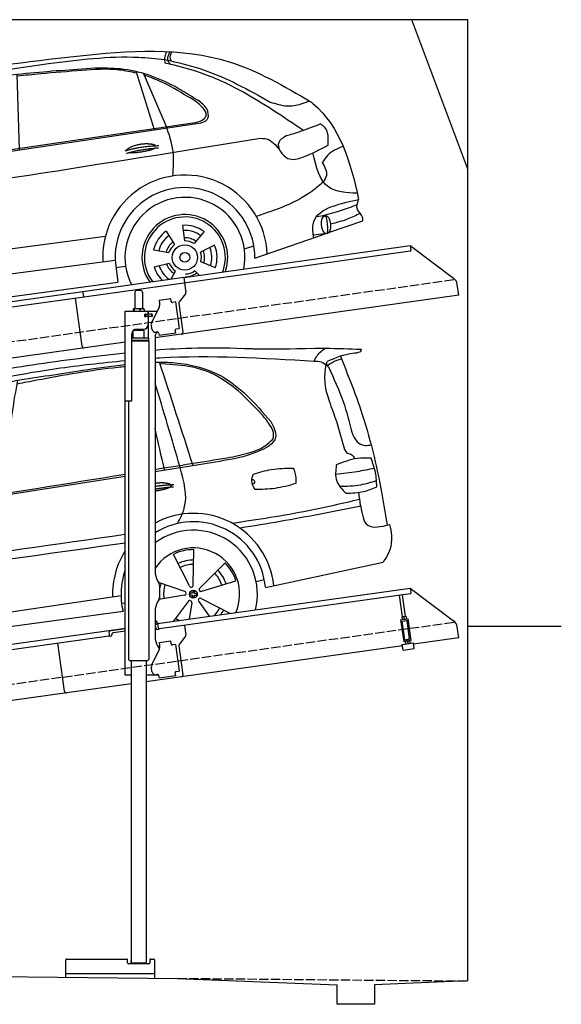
# Model space of a CAD drawing. Extents: x 524 to 6324, y 215 to 5490.
# Tile 3 of 3: x 3424 to 6324, y 215 to 5490. Entities that reach past the tile are written whole.
import ezdxf

# ---------------------------------------------------------------- set-up
doc = ezdxf.new("R2010")
doc.units = 0
doc.header["$LTSCALE"] = 10
doc.header["$MEASUREMENT"] = 0
doc.linetypes.add('GEN3', pattern=[6.25, 5, -1.25])
doc.layers.get('0').update_dxf_attribs({"linetype": 'CONTINUOUS'})
for name, color, linetype in [('3', 6, 'GEN3'), ('CAR', 1, 'CONTINUOUS'), ('SICHTBARE_KANTEN_DIN_', 7, 'CONTINUOUS')]:
    doc.layers.add(name, color=color, linetype=linetype)
doc.layers.add('AM_0', color=7, linetype='CONTINUOUS', lineweight=30)

# ---------------------------------------------------------------- blocks, each defined once
blk = doc.blocks.new('Car_K')
at = {"layer": 'CAR'}
for p, q in [((6251.6, 3328.5), (6222.3, 3334.3)), ((5442.5, 2870), (5429.2, 3275.3)), ((6164.8, 2977.2), (6066.2, 3291.5)), ((6227.4, 2999.5), (6106, 3280.8)), ((5285.1, 2846.6), (5334.8, 3263.8)), ((5361.4, 2878), (5383.3, 3270)), ((4395.3, 2725.6), (6371, 3016)), ((4457.7, 2723.8), (6379.4, 3009)), ((6400, 2878.8), (6721.1, 2932)), ((4379.1, 2866.5), (4396.7, 2713.3)), ((7078, 2518.3), (7033.7, 2512.4)), ((7097.5, 2427), (7280.2, 2490.6)), ((6228, 2434.9), (6272.4, 2363.7)), ((6314.8, 2466), (6325.8, 2382.9)), ((6430.7, 2432.2), (6376.7, 2368)), ((3981.4, 2150.9), (5902.5, 2408.8)), ((6702.2, 2289.4), (7078.6, 2420.4)), ((7088.7, 2421.6), (7015.7, 2413.2)), ((6160, 2335.1), (6242.5, 2319.9)), ((6487.1, 2359.3), (6411.4, 2323.1)), ((6646.2, 2340.6), (6697.1, 2356)), ((5954.6, 2278.4), (3966.6, 2017.9)), ((6490.7, 2238.6), (6413, 2270.1)), ((5958.2, 2240.3), (6010.5, 2246.7)), ((5959, 2235.1), (5969.5, 2160.9)), ((6162.8, 2243), (6244.2, 2263.2)), ((6253.6, 2178.8), (6276.6, 2221.2)), ((6404.1, 2198.9), (6381, 2223.2)), ((3987.9, 1892.3), (5969.5, 2160.9)), ((3549.7, 2076.4), (3568.1, 1994.6)), ((3641.8, 2077.1), (3624.8, 1995)), ((3452.6, 2004.6), (3525.4, 1963)), ((3740.1, 2007), (3667.9, 1964.2)), ((3913.1, 1968.5), (3976.3, 1975.6)), ((3978.5, 1961.3), (3987.9, 1892.3)), ((3424.8, 1916.8), (3508.3, 1908.9)), ((3769.3, 1919.6), (3685.9, 1910.4)), ((3463.1, 1802.2), (3525.1, 1858.6)), ((3714.2, 1820.9), (3669.9, 1859.8)), ((3559.9, 1799.2), (3571.3, 1825.7)), ((3631.9, 1809.3), (3624.3, 1826.1))]:
    blk.add_line(p, q, dxfattribs=at)
for centre, radius in [((6327.5, 2294.1), 67.9), ((6327.5, 2294.1), 26.2), ((3597.1, 1910.6), 67.9), ((3597.1, 1910.6), 26.2)]:
    blk.add_circle(centre, radius, dxfattribs=at)
for centre, radius, start, end in [((6328.2, 2294.5), 440.8, 2.3474, 183.225), ((6328.2, 2294.5), 373.9, 359.2176, 189.1412), ((6328.2, 2294.5), 321.3, 348.8956, 206.9157), ((6327.5, 2294.1), 229.5, 340.8187, 214.9011), ((6327.5, 2294.1), 216.8, 339.0715, 216.627), ((6327.5, 2294.1), 172.4, 125.2193, 166.2205), ((6327.5, 2294.1), 172.4, 53.2193, 94.2205), ((6327.5, 2294.1), 144.5, 53.86, 93.5798), ((6327.5, 2294.1), 144.5, 125.86, 165.5798), ((6328.2, 2294.5), 104.9, 127.8414, 164.3757), ((6328.2, 2294.5), 104.9, 55.5455, 92.5344), ((6327.5, 2294.1), 88.8, 56.352, 91.0878), ((3597.1, 1910.6), 453.2, 14.86, 179.5503), ((6327.5, 2294.1), 88.8, 128.352, 163.0878), ((6327.5, 2294.1), 88.8, 344.352, 19.0878), ((6328.2, 2294.5), 104.9, 342.9932, 20.0652), ((6327.5, 2294.1), 144.5, 341.86, 21.5798), ((6327.5, 2294.1), 172.4, 341.2193, 22.2205), ((3597.1, 1910.6), 384.7, 7.5734, 179.4702), ((3597.1, 1910.6), 321.3, 348.8956, 179.3656), ((6327.5, 2294.1), 172.4, 197.2193, 225.0433), ((6327.5, 2294.1), 144.5, 197.86, 233.9391), ((6328.2, 2294.5), 104.9, 199.4717, 235.8081), ((6327.5, 2294.1), 88.8, 200.352, 235.0878), ((6327.5, 2294.1), 88.8, 272.352, 307.0878), ((6328.2, 2294.5), 104.9, 270.9476, 307.6161), ((3597.1, 1910.6), 229.5, 340.7371, 179.1121), ((3597.1, 1910.6), 216.8, 338.9836, 179.0598), ((3597.1, 1910.6), 172.4, 105.9643, 146.9655), ((3597.1, 1910.6), 172.4, 33.9643, 74.9655), ((3597.1, 1910.6), 144.5, 106.605, 146.3248), ((3597.1, 1910.6), 110.3, 107.8341, 145.0957), ((3597.1, 1910.6), 110.3, 35.8341, 73.0957), ((3597.1, 1910.6), 144.5, 34.605, 74.3248), ((3597.1, 1910.6), 88.8, 109.097, 143.8328), ((3597.1, 1910.6), 88.8, 37.097, 71.8328), ((3597.1, 1910.6), 172.4, 177.9643, 218.9655), ((3597.1, 1910.6), 144.5, 178.605, 218.3248), ((3597.1, 1910.6), 110.3, 179.8341, 217.0957), ((3597.1, 1910.6), 88.8, 181.097, 215.8328), ((3597.1, 1910.6), 88.8, 325.097, 359.8328), ((3597.1, 1910.6), 110.3, 323.8341, 1.0957), ((3597.1, 1910.6), 144.5, 322.605, 2.3248), ((3597.1, 1910.6), 172.4, 330.4173, 2.9655), ((3597.1, 1910.6), 216.8, 189.363, 217.0164), ((3597.1, 1910.6), 229.5, 201.2851, 215.2629), ((3597.1, 1910.6), 110.3, 251.8341, 260.346), ((3597.1, 1910.6), 88.8, 253.097, 287.8328), ((3597.1, 1910.6), 321.3, 203.8286, 207.1044)]:
    blk.add_arc(centre, radius, start, end, dxfattribs=at)
blk.add_ellipse((7083.4, 2469.9), major_axis=(3.9, -48.6), ratio=0.501954, dxfattribs=at)
blk.add_ellipse((7084.2, 2470), major_axis=(-3.9, 48.6), ratio=0.168571, start_param=3.202195, end_param=6.343787, dxfattribs=at)
for points in [[(4960.4, 3268.4), (5748.6, 3373.1), (6565.3, 3342.1), (7001.7, 3128.2)], [(6230.2, 3397), (6220.1, 3369.6), (6220, 3341.4), (6222.3, 3334.3)], [(6251.6, 3328.5), (6239.3, 3342.7), (6246.3, 3396.3)], [(6253.7, 3347.2), (6250, 3358.3), (6257.6, 3395.6)], [(4341, 2940.3), (4761.1, 3195.4), (5012, 3247.5), (5597.3, 3332.3)], [(5597.3, 3332.3), (6078.6, 3366.7), (6218.7, 3355.4)], [(6218.7, 3355.4), (6427.9, 3299.1), (6784.9, 3126.8)], [(6962, 2973.9), (6633.8, 3182.4), (6405.1, 3285), (6251.6, 3328.5)], [(4486.6, 2990.7), (4671.5, 3111.4), (4835.8, 3164.4), (5073.4, 3220), (5478.3, 3280.6), (5845.3, 3309)], [(5845.3, 3309), (5982.2, 3305.7), (6269.6, 3212.6), (6397.2, 3136)], [(6345.3, 3154.6), (6191.3, 3239.2), (6110.4, 3270.6)], [(4613.5, 3170.2), (4659.2, 3193.1), (4960.4, 3268.4)], [(3903, 2696.1), (4146.8, 2885.1), (4613.5, 3170.2)], [(4649.4, 3148.3), (4628.6, 3152.5), (4613.5, 3170.2)], [(4687.2, 3166.4), (4645.3, 3170.5), (4633.1, 3180.6)], [(4854.3, 3160.3), (4734.7, 3127.8), (4595.7, 3058.9), (4471, 2959.6), (4379.8, 2860.3)], [(6371, 3016), (6420.7, 3029.8), (6441.3, 3053.6), (6422.8, 3097.2), (6345.3, 3154.6)], [(6379.4, 3009), (6451.1, 3039.9), (6444.6, 3089.6), (6397.2, 3136)], [(6784.9, 3126.8), (6873.8, 3106.1), (6950.3, 3116.8), (6993.7, 3132.9)], [(7053.5, 3009.3), (6936.2, 2964.9), (6870, 2944.7)], [(7094.4, 2896), (7077.3, 2990.2), (7053.5, 3009.3)], [(6263.4, 2730.5), (6264.4, 2862.7), (6227.4, 2999.5)], [(3925.1, 2689.5), (4103.6, 2783.3), (4341, 2940.3)], [(6721.1, 2932), (6765.7, 2928.9), (6833.7, 2872.3)], [(6870, 2944.7), (6830, 2910), (6879.5, 2825), (6957.9, 2831.2), (7094.4, 2896)], [(3091.3, 2219.7), (3330.1, 2358.5), (3957.2, 2507.7), (6400, 2878.8)], [(4396.7, 2713.3), (4339.5, 2705.2), (4320.6, 2752), (4338.5, 2831.7), (4379.1, 2866.5)], [(5392.7, 2204.8), (5351.1, 2680.1), (5361.4, 2878)], [(7250.4, 2638), (7097.9, 2669.8), (7013, 2854.2)], [(7175.1, 2889.2), (7091.1, 2840.4), (7063.5, 2801.9)], [(7063.5, 2801.9), (7085.8, 2732.2), (7069, 2698.4)], [(4306.1, 2792.5), (4245.7, 2716.3), (4157.7, 2518), (4154, 2042.4)], [(3893.1, 2699.9), (3907.7, 2694.5), (3925.3, 2689.7)], [(7069, 2698.4), (7007.1, 2647.9), (6710.3, 2514.2)], [(3925.1, 2689.5), (3854, 2631.3), (3642.8, 2561.4), (3311.2, 2469.9), (2990.2, 2316.7)], [(7017.6, 2399.2), (7014, 2471.3), (7257.5, 2604.7)], [(7280.2, 2490.6), (7279, 2509.8), (7251.6, 2551.6), (7257.5, 2604.7)], [(7249.7, 2576.3), (7163.8, 2545.1), (7058.5, 2515.7)], [(7266.4, 2530.5), (7196.9, 2498.6), (7107.7, 2472.8)], [(3059.7, 2295), (3110.1, 2287.6), (3057.8, 2185.2), (2999, 2159), (2853.2, 2151.3)], [(2853.2, 2151.3), (2868.7, 2223.2), (2919.1, 2273.7)], [(2919.1, 2273.7), (2990.6, 2284.7), (3059.7, 2295)], [(2860.2, 2201.5), (2904.9, 2177.1), (2995.7, 2180.6), (3091.3, 2219.7)], [(2744.5, 2154.1), (2738.6, 2052.2), (2755.6, 1929)], [(2803.8, 2152.6), (2788.3, 2043.9), (2781, 1951.5), (2755.6, 1929)], [(3145.3, 1945.7), (2891.3, 1928.7), (2761, 1922.3)]]:
    blk.add_spline(points, degree=3, dxfattribs=at)
for points, degree, knots in [([(6069.6, 3280.7), (6038.8, 3288), (5942.4, 3308.2), (5768.6, 3294.5), (5586.9, 3281.8), (5471.6, 3269.2), (5429.6, 3264.6)], 3, [41.799079, 41.799079, 41.799079, 41.799079, 136.523198, 337.310325, 558.263041, 685.022454, 685.022454, 685.022454, 685.022454]), ([(5333.6, 3253.4), (5308.7, 3250.3), (5223.6, 3239.4), (5062.6, 3213.6), (4929, 3179.4), (4854.3, 3160.3)], 3, [96.627312, 96.627312, 96.627312, 96.627312, 171.985535, 353.964722, 585.294651, 585.294651, 585.294651, 585.294651]), ([(7001.7, 3128.2), (7005.6, 3125), (7157.9, 3000.5), (7215.5, 2805.5), (7257.5, 2604.7)], 3, [0, 0, 0, 0, 15.036615, 589.271901, 589.271901, 589.271901, 589.271901]), ([(4334.6, 2709.5), (4303.1, 2709), (4246, 2721.6), (4373.6, 2878.3), (4444.9, 2949.2), (4486.6, 2990.7)], 3, [93.12531, 93.12531, 93.12531, 93.12531, 180.032421, 319.648401, 516.477642, 516.477642, 516.477642, 516.477642]), ([(6014.1, 2867), (6017.5, 2875.2), (6041.7, 2892.6), (6095.5, 2909.5), (6142.4, 2906.4), (6167.5, 2897.5), (6172.8, 2892.9), (6173, 2892.7)], 5, [0.0314681, 0.0314681, 0.0314681, 0.0314681, 0.0314681, 0.0314681, 0.300106, 0.500106, 0.5095952, 0.5095952, 0.5095952, 0.5095952, 0.5095952, 0.5095952]), ([(6169.7, 2880.1), (6166.3, 2877.9), (6149.5, 2869.6), (6116.3, 2861), (6070, 2853.2), (6038.6, 2852.3), (6025.3, 2854.9)], 5, [0.6133618, 0.6133618, 0.6133618, 0.6133618, 0.6133618, 0.6133618, 0.700106, 0.9252293, 0.9252293, 0.9252293, 0.9252293, 0.9252293, 0.9252293]), ([(5096.6, 2721.7), (5100.1, 2730), (5124.3, 2747.3), (5178.1, 2764.2), (5225, 2761.1), (5250, 2752.2), (5255.3, 2747.7), (5255.6, 2747.5)], 5, [0.0314681, 0.0314681, 0.0314681, 0.0314681, 0.0314681, 0.0314681, 0.300106, 0.500106, 0.5095952, 0.5095952, 0.5095952, 0.5095952, 0.5095952, 0.5095952]), ([(3518, 2553.7), (3639.3, 2581.7), (3745, 2618.4), (3845.3, 2659.5), (3893, 2699.8)], 3, [0, 0, 0, 0, 247.321337, 334.292188, 334.292188, 334.292188, 334.292188]), ([(5252.3, 2734.9), (5248.8, 2732.7), (5232.1, 2724.4), (5198.9, 2715.8), (5152.6, 2708), (5121.2, 2707.1), (5107.9, 2709.7)], 5, [0.6133618, 0.6133618, 0.6133618, 0.6133618, 0.6133618, 0.6133618, 0.700106, 0.9252293, 0.9252293, 0.9252293, 0.9252293, 0.9252293, 0.9252293]), ([(3043.2, 1790.9), (3031.6, 1790.6), (2945.8, 1788.9), (2860.9, 1793.2), (2762.4, 1796.9)], 3, [250.354392, 250.354392, 250.354392, 250.354392, 285.458466, 509.835857, 509.835857, 509.835857, 509.835857])]:
    blk.add_open_spline(points, degree=degree, knots=knots, dxfattribs=at)
for points, degree in [([(6008.1, 2865), (6081.4, 2889.7), (6187.9, 2893.3)], 2), ([(6014.6, 2851.8), (6086.7, 2874), (6187, 2881.6)], 2), ([(5090.7, 2719.8), (5164, 2744.5), (5270.4, 2748.1)], 2), ([(4457.7, 2723.8), (4436.9, 2720.6), (4416.2, 2717.4), (4396.5, 2714.9)], 3), ([(5097.2, 2706.5), (5169.3, 2728.8), (5269.6, 2736.4)], 2), ([(2744.5, 2154.1), (2850, 2378.9), (3184, 2466.3), (3518, 2553.7)], 3), ([(2803.8, 2152.6), (2787.9, 2162.9), (2767.7, 2161.4), (2744.5, 2154.1)], 3), ([(2761, 1922.3), (2759.2, 1924.6), (2757.3, 1926.8), (2755.6, 1929)], 3), ([(2757.6, 1914.2), (2758.7, 1916.9), (2759.9, 1919.6), (2761, 1922.3)], 3), ([(2762.4, 1796.9), (2760.8, 1801), (2759.2, 1805.1), (2757.7, 1809.2)], 3)]:
    blk.add_open_spline(points, degree=degree, dxfattribs=at)
blk = doc.blocks.new('EG_car')
at = {"layer": 'CAR'}
for p, q in [((46796.2, 4804), (47153.8, 4860.2)), ((45061.6, 4531.7), (46636.2, 4778.9)), ((44993, 4686.8), (45006.4, 4540.9)), ((47000.7, 4194.8), (47004.6, 4385)), ((46981.1, 4190.3), (46894.3, 4359.6)), ((47036.7, 4179.5), (47170.9, 4314.4)), ((47387.5, 4183.1), (48017.8, 4318.6)), ((47337, 4215.1), (47381.3, 4225.8)), ((46955.4, 4160.7), (46814.7, 4209.7)), ((47047.1, 4162.2), (47229.2, 4217.3)), ((44640.5, 3847.7), (46613.9, 4138.9)), ((46953.7, 4140.7), (46817.2, 4118.7)), ((47043.7, 4123.2), (47200.5, 4043.8)), ((46616.8, 4098.5), (46636.2, 4100.9)), ((46973.8, 4107.1), (46893, 4000.6)), ((46992.3, 4099.3), (46978.8, 4012.7)), ((47030.5, 4108.1), (47086.3, 4027.8)), ((44649.3, 3788.6), (46624.9, 4054.7)), ((44241.4, 3803), (44145, 3967)), ((44280.1, 3808.8), (44323.7, 3994)), ((44298, 3799.6), (44424.2, 3942)), ((44227.1, 3788.8), (44064.4, 3887.4)), ((44604.2, 3824.2), (44644.4, 3828.4)), ((44220.7, 3750.2), (44034.9, 3709.2)), ((44315.5, 3764.6), (44505.1, 3780.4)), ((43671.5, 3699), (43408.1, 3685.3)), ((44229.7, 3732.2), (44085.7, 3607.9)), ((44264.5, 3714.2), (44256.3, 3630)), ((44284.4, 3717.2), (44317.4, 3638.6)), ((44312.3, 3744.7), (44486.7, 3668.7)), ((43408.1, 3685.3), (43383.2, 3684.1))]:
    blk.add_line(p, q, dxfattribs=at)
for centre in [(47001.5, 4146.6), (44267.4, 3762.3)]:
    blk.add_circle(centre, 21.1, dxfattribs=at)
for centre, radius, start, end in [((47001.5, 4146.6), 432.9, 6.1147, 118.3098), ((47001.5, 4146.6), 387.7, 5.4095, 121.9761), ((47001.5, 4146.6), 342.5, 345.788, 126.8384), ((47001.5, 4146.6), 432.9, 147.5436, 181.8527), ((47001.5, 4146.6), 247.7, 336.4925, 145.9791), ((47001.5, 4146.6), 238.4, 89.2481, 116.7191), ((47001.5, 4146.6), 183.1, 89.3778, 116.5894), ((47001.5, 4146.6), 387.7, 160.4314, 193.723), ((47001.5, 4146.6), 159.7, 89.4618, 116.5094), ((47001.5, 4146.6), 183.1, 17.3778, 44.5894), ((47001.5, 4146.6), 238.4, 17.2481, 44.7191), ((47001.5, 4146.6), 159.7, 17.4604, 44.5093), ((44267.4, 3762.3), 420.7, 12.4782, 142.9782), ((47001.5, 4146.6), 183.1, 161.3778, 174.5764), ((47001.5, 4146.6), 159.7, 161.4601, 188.507), ((46990.7, 4193.6), 10.1, 199.3839, 6.5833), ((47042.9, 4171.4), 10.1, 127.3839, 294.5833), ((44267.4, 3762.3), 382.8, 3.9409, 151.3421), ((47001.5, 4146.6), 183.1, 185.4236, 188.5894), ((46953.4, 4150.8), 10.1, 271.3839, 78.5833), ((47037.9, 4114.9), 10.1, 55.3839, 222.5833), ((44267.4, 3762.3), 342.5, 345.7894, 165.0899), ((46982.6, 4102.2), 10.1, 343.3839, 150.5833), ((47001.5, 4146.6), 159.7, 313.864, 332.5068), ((47001.5, 4146.6), 183.1, 323.016, 332.5894), ((44267.4, 3762.3), 247.7, 336.4923, 219.5077), ((47001.5, 4146.6), 159.7, 233.4577, 242.136), ((44267.4, 3762.3), 238.4, 120.8791, 148.3501), ((44267.4, 3762.3), 238.4, 48.8791, 76.3501), ((47001.5, 4146.6), 247.7, 214.0209, 219.944), ((44267.4, 3762.3), 183.1, 121.0088, 148.2204), ((44267.4, 3762.3), 159.7, 49.089, 76.1378), ((44267.4, 3762.3), 183.1, 49.0088, 76.2204), ((44267.4, 3762.3), 159.7, 121.0915, 148.1403), ((44233.5, 3796.7), 10.1, 231.0149, 38.2143), ((44289.6, 3805.2), 10.1, 159.0149, 326.2143), ((44224.2, 3740.7), 10.1, 303.0149, 110.2143), ((44315, 3754.5), 10.1, 87.0149, 254.2143), ((44267.4, 3762.3), 159.7, 337.0888, 4.1364), ((44267.4, 3762.3), 183.1, 337.0088, 4.2204), ((44267.4, 3762.3), 238.4, 336.8791, 4.3501), ((44267.4, 3762.3), 342.5, 191.219, 210.2106), ((44267.4, 3762.3), 238.4, 192.8791, 220.3501), ((44267.4, 3762.3), 183.1, 193.0088, 220.2204), ((44267.4, 3762.3), 159.7, 193.0928, 220.1404), ((44274.6, 3714.6), 10.1, 15.0149, 182.2143), ((44267.4, 3762.3), 247.7, 228.0703, 228.1969)]:
    blk.add_arc(centre, radius, start, end, dxfattribs=at)
for centre, major_axis, ratio, start_param, end_param in [((47001.5, 4146.6), (2, 21), 0.26044, 4.945458, 7.62088), ((47001.5, 4146.4), (-21, 2), 0.248275, 4.968287, 7.599306), ((47001.5, 4146.6), (2, 21), 0.26044, 8.106084, 10.743517), ((47001.5, 4146.4), (-21, 2), 0.248275, 8.109253, 10.739069), ((44267.4, 3762.3), (-20.9, -3), 0.26044, 4.945458, 7.62088), ((44267.6, 3762.4), (3, -20.9), 0.248275, 8.109253, 10.739069), ((44267.6, 3762.4), (3, -20.9), 0.248275, 4.968287, 7.599306), ((44267.4, 3762.3), (-20.9, -3), 0.26044, 8.106084, 10.743517)]:
    blk.add_ellipse(centre, major_axis=major_axis, ratio=ratio, start_param=start_param, end_param=end_param, dxfattribs=at)
for points, degree, knots in [([(45679.6, 5297.1), (45832.8, 5324.7), (46150.2, 5381.9), (46470.4, 5420.4), (46636.2, 5440.1)], 3, [0, 0, 0, 0, 466.632282, 967.371588, 967.371588, 967.371588, 967.371588]), ([(46796.2, 5454.5), (46934.8, 5465.2), (47114.3, 5472.5), (47383.1, 5458.6), (47710.6, 5464.6)], 3, [143.098779, 143.098779, 143.098779, 143.098779, 538.666722, 596.829105, 596.829105, 596.829105, 596.829105]), ([(44615.4, 4513.3), (44692.2, 4599.4), (44871, 4800.1), (45226.4, 5109.2), (45736.2, 5259.5), (46216.5, 5354.4), (46512.7, 5385.9), (46636.2, 5398.7)], 3, [0, 0, 0, 0, 346.68192, 807.884848, 1388.232006, 1908.996141, 2281.102326, 2281.102326, 2281.102326, 2281.102326]), ([(46796.2, 5411.3), (46804.8, 5411.8), (47088, 5428.8), (47372, 5411.8), (47647.4, 5395.3)], 3, [132.453552, 132.453552, 132.453552, 132.453552, 158.309481, 983.905115, 983.905115, 983.905115, 983.905115]), ([(46796.2, 5389.5), (46831.5, 5390.3), (46950.1, 5387.6), (47193.7, 5327.1), (47332.5, 5167.5), (47415.3, 5072.3)], 3, [752.794261, 752.794261, 752.794261, 752.794261, 858.633344, 1107.710606, 1476.062589, 1476.062589, 1476.062589, 1476.062589]), ([(46050.2, 5290.8), (46170.3, 5309.5), (46365.3, 5340), (46560.7, 5368.7), (46636.2, 5377.3)], 3, [0, 0, 0, 0, 364.415294, 592.333037, 592.333037, 592.333037, 592.333037]), ([(46636.2, 5364.9), (46623.5, 5363.7), (46464.7, 5348), (46272.1, 5313.1), (46092.7, 5278.9), (46057.6, 5272.1)], 3, [196.455824, 196.455824, 196.455824, 196.455824, 234.842737, 675.336927, 782.526221, 782.526221, 782.526221, 782.526221]), ([(46796.2, 4741), (46799.6, 4741.6), (46821.4, 4744.9), (46861.2, 4745.7), (46895.3, 4733.3), (46895.2, 4720.7), (46842.5, 4706), (46807.4, 4699.7), (46796.2, 4698)], 5, [0.263396, 0.263396, 0.263396, 0.263396, 0.263396, 0.263396, 0.300106, 0.500106, 0.700106, 0.7947449, 0.7947449, 0.7947449, 0.7947449, 0.7947449, 0.7947449]), ([(44977.1, 4532.7), (45005.5, 4534.6), (45137.2, 4544.7), (45373, 4590), (45581.8, 4621), (45688.1, 4636.8)], 3, [54.987133, 54.987133, 54.987133, 54.987133, 140.428, 451.309134, 773.824251, 773.824251, 773.824251, 773.824251]), ([(47898, 4617.5), (47904.3, 4575.8), (47918.5, 4487.4), (48006.9, 4508.5), (48052.4, 4519.3)], 3, [310.211349, 310.211349, 310.211349, 310.211349, 420.509792, 537.407521, 537.407521, 537.407521, 537.407521]), ([(45691.7, 4533), (45690, 4541.2), (45709.2, 4559.6), (45789.3, 4588.3), (45885.2, 4565.1), (45860.2, 4541.4), (45718.3, 4516.4), (45693.5, 4524.9), (45691.7, 4533)], 5, [0, 0, 0, 0, 0, 0, 0.300106, 0.500106, 0.700106, 1, 1, 1, 1, 1, 1]), ([(44491.5, 4519.5), (44415.6, 4492.9), (44233, 4428.9), (44043.6, 4401.5), (43931.5, 4382.3)], 3, [0, 0, 0, 0, 240.396278, 578.341928, 578.341928, 578.341928, 578.341928]), ([(44615.4, 4513.3), (44499.2, 4456.1), (44282.7, 4349.4), (44039.5, 4345.5), (43931.5, 4323.4)], 3, [0, 0, 0, 0, 383.694665, 714.701693, 714.701693, 714.701693, 714.701693]), ([(48052.4, 4519.3), (48064.9, 4465), (48068.9, 4394.4), (48028.1, 4334), (48017.8, 4318.6)], 3, [367.70262, 367.70262, 367.70262, 367.70262, 528.080439, 582.555983, 582.555983, 582.555983, 582.555983]), ([(43421.5, 4101.6), (43459.6, 4192), (43547.4, 4290.3), (43652.7, 4347), (43671.5, 4355.8)], 3, [417.734559, 417.734559, 417.734559, 417.734559, 714.010919, 776.343267, 776.343267, 776.343267, 776.343267]), ([(43671.5, 4312), (43662.9, 4307.5), (43635.5, 4292), (43610.2, 4272.6), (43592.8, 4259.2)], 3, [846.326293, 846.326293, 846.326293, 846.326293, 875.621743, 941.455107, 941.455107, 941.455107, 941.455107]), ([(43671.5, 4263.8), (43645.3, 4261.3), (43599, 4258.2), (43552.5, 4259.5), (43532.3, 4260.1)], 3, [83.55636, 83.55636, 83.55636, 83.55636, 162.493207, 222.909715, 222.909715, 222.909715, 222.909715]), ([(43671.5, 4242.3), (43649.6, 4239.7), (43605.5, 4228.5), (43564.6, 4213.7), (43543.9, 4206.2)], 3, [116.473329, 116.473329, 116.473329, 116.473329, 181.734861, 248.06685, 248.06685, 248.06685, 248.06685]), ([(43671.5, 4118.4), (43668.5, 4118.6), (43665.5, 4118.7), (43662.5, 4118.9), (43632.2, 4120.6), (43602, 4122.2), (43571.8, 4123.9)], 3, [24.781312, 24.781312, 24.781312, 24.781312, 33.794705, 33.794705, 33.794705, 124.61844, 124.61844, 124.61844, 124.61844]), ([(43548.2, 4090.4), (43586.3, 4088.4), (43624.4, 4086.5), (43662.5, 4085.1), (43662.5, 4085.1), (43662.5, 4085.1), (43662.5, 4085.1), (43665.5, 4085), (43668.5, 4084.9), (43671.5, 4084.7)], 3, [0, 0, 0, 0, 114.217617, 114.217617, 114.217617, 114.217849, 114.217849, 114.217849, 123.216746, 123.216746, 123.216746, 123.216746]), ([(43671.5, 4012.4), (43607.2, 4001.5), (43510.1, 3977.3), (43419, 3933.8), (43386.9, 3918)], 3, [277.850388, 277.850388, 277.850388, 277.850388, 473.507544, 580.325639, 580.325639, 580.325639, 580.325639])]:
    blk.add_open_spline(points, degree=degree, knots=knots, dxfattribs=at)
for points in [[(47647.4, 5395.3), (47686.8, 5449.2), (47710.6, 5464.6)], [(47710.6, 5464.6), (47899, 5459.1)], [(47899, 5459.1), (47898.5, 5450.9), (47863.7, 5437), (47717.6, 5392.5)], [(46999.9, 4836), (46820.1, 5389.8)], [(47647.4, 5395.3), (47685.4, 5390.7), (47718.9, 5371.6)], [(47724.7, 5364.3), (47714.7, 5383.3), (47717.6, 5392.5)], [(47718.9, 5371.6), (47750.7, 5391.1), (47793.4, 5406.7)], [(47788.9, 5420.9), (47896.3, 5137.3), (48010.6, 4683.2), (48038.5, 4516)], [(47241.1, 5235.9), (47128.1, 5314.8), (46996.4, 5362.2), (46832.1, 5379.7)], [(47710.6, 5377.3), (47705.5, 5273.6), (47728.3, 5182.1)], [(47724.7, 5364.3), (47803.2, 5178.8), (47850.2, 5013.6)], [(44491.5, 4519.5), (45015.9, 5024.3), (45369.6, 5215.8), (45679.6, 5297.1)], [(44854.6, 4589.7), (44991.5, 4776.2), (45226.6, 4997.1), (45600.4, 5177.7), (46050.2, 5290.8)], [(45964.8, 4043.1), (45932.4, 4468.4), (45945.2, 4955.9), (46007.8, 5281.7)], [(46022.7, 4682.6), (46015.6, 4950.9), (46061.3, 5292.5)], [(45864.3, 5234.6), (45533.5, 5133.5), (45322.9, 5033.1), (45063.5, 4816.4), (44958.5, 4689.1), (44882.5, 4590.7)], [(45840.3, 4654), (45866.7, 4944.3), (45935.6, 5266.1)], [(47427, 4977.4), (47431.2, 4998.6), (47411.3, 5052.5), (47364.7, 5112), (47241.1, 5235.9)], [(47728.3, 5182.1), (47767, 5071.6), (47809.8, 4921.8)], [(45293.6, 5101.1), (45261.5, 5121.3), (45209.4, 5144.9)], [(45319.4, 5113.3), (45281.4, 5143.3), (45237.3, 5159.1)], [(47415.3, 5072.3), (47441.4, 4987.2), (47338.9, 4906.7), (47153.8, 4860.2)], [(47850.2, 5013.6), (47878.2, 4963.3), (47918.9, 4943.4), (47954.6, 4947.5)], [(47182.8, 4877.1), (47299.1, 4903.8), (47385.6, 4941.7), (47427, 4977.4)], [(47809.8, 4921.8), (47827.4, 4901.6), (47849.1, 4893.7), (47864.8, 4872.6)], [(47953.1, 4874.7), (47879.2, 4873.1), (47766.7, 4839)], [(47983.5, 4722.4), (47976.4, 4797.8), (47953.1, 4874.7)], [(46916.3, 4524.8), (46952.8, 4607.3), (46930.8, 4825.2)], [(47321.7, 4789.9), (47418.6, 4814.5), (47536.2, 4822.3)], [(47536.2, 4822.3), (47545.5, 4797.4), (47549.9, 4738.7)], [(47766.7, 4839), (47769.1, 4752.5), (47818.6, 4687.4)], [(47763.1, 4790.1), (47878.7, 4804.1), (47970.5, 4822.4)], [(47331.6, 4707.1), (47314.8, 4751.9), (47321.7, 4789.9)], [(47315, 4761.1), (47323.6, 4758.7), (47328.3, 4745.4), (47317.9, 4736.5)], [(47784.7, 4724.5), (47898, 4733), (47981.7, 4755.7)], [(47549.9, 4738.7), (47438.7, 4713.3), (47331.6, 4707.1)], [(47818.6, 4687.4), (47913.7, 4696.7), (47983.5, 4722.4)], [(45006.4, 4540.9), (44889.1, 4543.5), (44881.9, 4574.8), (44910.6, 4623.8), (44993, 4686.8)], [(47208, 4527.2), (47618, 4594.9), (47892.6, 4655.4)], [(47898, 4617.5), (47887.4, 4691.7)], [(44854.6, 4589.7), (44832.5, 4534.3), (44924.8, 4520.2), (45061.6, 4531.7)], [(44902.9, 4530.4), (44873.5, 4541.3), (44882.5, 4590.7)], [(47898, 4617.5), (47465.8, 4535.9), (47251.1, 4500.4)], [(44831.9, 4540.3), (44789.2, 4273.7), (44822.9, 3874.6)], [(43947.1, 4433.6), (44227.8, 4494), (44460.3, 4533.7)], [(44460.3, 4533.7), (44499.1, 4516.4), (44615.4, 4513.3)], [(44628.5, 4528), (44555.9, 4522.2), (44502.1, 4531.2)], [(43571.8, 4123.9), (43520.9, 4150.1), (43508, 4182.4), (43543.9, 4206.2)], [(43384.1, 4032.3), (43398.9, 4085), (43407.1, 4104.1)], [(43548.2, 4090.4), (43445.3, 4098), (43407.1, 4104.1)], [(43541.2, 4027.9), (43433.4, 4028.6), (43384.1, 4032.3)], [(43365.9, 3881.2), (43369.1, 3904.1), (43386.9, 3918)]]:
    blk.add_spline(points, degree=3, dxfattribs=at)
for points, degree in [([(46832.1, 5379.7), (46829.3, 5379.5), (46826.4, 5379.4), (46823.6, 5379.2)], 3), ([(46930.8, 4825.2), (46886, 4977), (46841.1, 5128.8), (46796.2, 5280.7)], 3), ([(45931, 5247.6), (45908.8, 5243.3), (45886.6, 5238.9), (45864.3, 5234.6)], 3), ([(46847, 4812), (46830.1, 4886.3), (46813.1, 4960.5), (46796.2, 5034.8)], 3), ([(46796.2, 4815), (46925.1, 4835.7), (47053.9, 4856.4), (47182.8, 4877.1)], 3), ([(45688.1, 4636.8), (46004.1, 4687.6), (46320.2, 4738.4), (46636.2, 4789.3)], 3), ([(46796.2, 4724.4), (46841.7, 4731.7), (46895.9, 4733.5)], 2), ([(46796.2, 4709.6), (46841.6, 4717.8), (46895.1, 4721.8)], 2), ([(45686.4, 4535.6), (45759.6, 4560.3), (45866.1, 4563.9)], 2), ([(45692.9, 4522.4), (45764.9, 4544.7), (45865.3, 4552.2)], 2), ([(43931.5, 4430.5), (43936.7, 4431.5), (43941.9, 4432.6), (43947.1, 4433.6)], 3), ([(44425.1, 4152.4), (45162.1, 4257.4), (45899.2, 4362.4), (46636.2, 4467.5)], 3), ([(46636.2, 4420.5), (45922.2, 4319.2), (45208.2, 4218), (44494.2, 4116.7)], 3), ([(43931.5, 4089.2), (43957.9, 4091.2), (43984.3, 4093.5), (44010.8, 4095.7)], 3), ([(43386.9, 3918), (43387.5, 3962.7), (43392.1, 4006.5), (43399.1, 4031.2)], 3), ([(43541.2, 4027.9), (43584.6, 4025.9), (43628.1, 4023.9), (43671.5, 4023.9)], 3), ([(43951.2, 4039.8), (43944.6, 4039.4), (43938, 4039), (43931.5, 4038.6)], 3), ([(43365.9, 3881.2), (43366.8, 3871), (43367.7, 3860.7), (43368.6, 3850.4)], 3), ([(43377.8, 3745.4), (43379.6, 3725), (43381.4, 3704.5), (43383.2, 3684.1)], 3)]:
    blk.add_open_spline(points, degree=degree, dxfattribs=at)

msp = doc.modelspace()

# ---------------------------------------------------------------- linework, layer by layer
for p, q in [((5824.1, 5490), (524.1, 5490)), ((5824.1, 4690), (5524.1, 5490)), ((5824.1, 340), (5824.1, 5490)), ((4302.6, 4109.4), (5515.7, 4279.9)), ((5515.7, 4279.9), (5519.2, 4255.1)), ((5515.7, 4279.9), (5747.6, 4105.1)), ((5514.9, 4249.5), (4303.8, 4079.3)), ((3762.8, 4034.5), (4302.5, 4110.4)), ((4303.8, 4079.3), (3770.1, 4004.3)), ((4302.5, 4110.4), (4306.8, 4079.7)), ((4306.8, 4079.7), (4313.9, 4029.3)), ((5775.3, 4013.4), (5767.1, 4072.1)), ((1284.1, 3685.2), (3762.9, 4033.6)), ((3766.7, 4006.8), (3762.8, 4034.5)), ((4040.8, 4030.6), (4040.8, 3940.6)), ((4050.8, 4040.6), (4070.8, 4040.6)), ((4080.8, 4030.6), (4080.8, 3940.6)), ((5775.3, 4013.4), (4148.8, 3784.8)), ((4312, 4021.9), (4278.6, 3977.7)), ((3770.1, 4004.3), (1284.1, 3654.9)), ((3758.7, 3740.1), (3722.5, 3997.6)), ((4170.7, 3987.9), (4233.1, 3996.6)), ((4170.7, 3987.9), (4173, 3972)), ((4173.6, 3967.8), (4173, 3972)), ((4235.4, 3980.8), (4233.1, 3996.6)), ((4235.4, 3980.8), (4235.5, 3979.8)), ((4241.1, 3975.6), (4242.1, 3975.7)), ((4258, 3977.9), (4242.1, 3975.7)), ((4258, 3977.9), (4278, 3835.3)), ((4276.7, 3970.3), (4298.4, 3816)), ((3988.8, 3927.6), (4160.2, 3927.6)), ((3988.8, 3447.6), (3988.8, 3927.6)), ((4030.9, 3938.2), (4030.9, 3927.6)), ((4051.6, 3940.6), (4033.6, 3940.6)), ((4036.6, 3938.2), (4036.6, 3927.6)), ((4078.6, 3940.6), (4051.6, 3940.6)), ((4066.5, 3938.2), (4066.5, 3927.6)), ((4088.3, 3940.6), (4078.6, 3940.6)), ((4090.7, 3938.2), (4090.7, 3927.6)), ((4097.5, 3911.6), (4093.8, 3911.6)), ((4094.8, 3901.8), (4094.8, 3909)), ((4097.5, 3911.6), (4109.8, 3911.6)), ((4097.8, 3911.6), (4097.8, 3899.6)), ((4111.8, 3911.6), (4109.8, 3911.6)), ((4111.8, 3911.6), (4112.8, 3911.6)), ((4112.8, 3917.6), (4112.8, 3914.6)), ((4113.5, 3911.6), (4112.8, 3911.6)), ((4112.8, 3899.6), (4112.8, 3911.6)), ((4131.1, 3911.6), (4113.5, 3911.6)), ((4113.8, 3912.1), (4113.8, 3927.6)), ((4132.8, 3912.1), (4113.8, 3912.1)), ((4131.1, 3911.6), (4131.8, 3911.6)), ((4131.8, 3899.6), (4131.8, 3911.6)), ((4132.6, 3873.5), (4170.1, 3947.1)), ((4133.8, 3911.1), (4133.8, 3900.1)), ((4131.8, 3899.6), (4093.9, 3899.6)), ((4109.8, 3899.1), (4097.5, 3899.1)), ((4112.8, 3896.1), (4112.8, 3857.6)), ((4113.8, 3784.7), (4113.8, 3899.1)), ((4132.8, 3899.1), (4113.8, 3899.1)), ((4131.9, 3833), (4129.1, 3852.8)), ((4024.8, 3450.6), (4024.8, 3807.6)), ((4090.8, 3824.6), (4030.8, 3823.9)), ((4030.8, 3784.7), (4030.8, 3823.9)), ((4042.8, 3824), (4042.8, 3831.6)), ((4049.8, 3832.6), (4087.8, 3832.6)), ((4078.8, 3824.5), (4078.8, 3832.6)), ((4090.8, 3784.6), (4090.8, 3824.6)), ((4162.4, 3817.1), (4154.5, 3815.9)), ((4168.1, 3812.8), (4170.2, 3797.9)), ((4259.3, 3810.5), (4170.2, 3797.9)), ((4256.9, 3827.3), (4257.1, 3826.3)), ((4259.3, 3810.5), (4257.1, 3826.3)), ((4262.2, 3833.1), (4261.2, 3833)), ((4262.2, 3833.1), (4278, 3835.3)), ((3988.8, 3762.4), (1284.1, 3382.2)), ((4115.8, 3784.6), (4024.8, 3784.6)), ((4115.8, 3771.4), (4024.8, 3771.4)), ((4112.8, 3769.6), (4024.8, 3769.6)), ((4115.8, 3767.9), (4024.8, 3767.9)), ((4112.8, 3769.6), (4115.8, 3771.4)), ((4112.8, 3769.6), (4115.8, 3767.9)), ((4113.8, 3769.1), (4113.8, 3770.2)), ((4115.8, 3771.4), (4115.8, 3784.6)), ((4115.8, 3767.9), (4115.9, 2061.6)), ((4148.8, 3792.6), (4148.8, 2534.3)), ((3988.8, 1977.6), (3988.8, 3447.6)), ((3988.8, 3447.6), (4021.8, 3447.6)), ((4005.8, 3447.6), (4005.9, 2061.6)), ((4162.2, 2484.3), (4168.5, 2473.4)), ((4148.8, 2252.8), (5515.7, 2444.9)), ((4171.8, 2460.9), (4171.8, 2394.3)), ((5516.8, 2437), (5515.7, 2444.9)), ((5515.7, 2444.9), (5747.6, 2270.1)), ((5516.8, 2437), (5519.2, 2420.1)), ((4168.5, 2381.8), (4162.2, 2371)), ((5514.9, 2414.5), (4173.1, 2225.9)), ((5473.7, 2290.9), (5457.5, 2406.4)), ((5489.6, 2293.1), (5473.3, 2408.6)), ((4148.8, 2321), (4148.8, 2184.7)), ((5463.9, 2274.5), (5503.5, 2280.1)), ((5463.9, 2274.5), (5480.2, 2158.7)), ((5465, 2266.6), (5504.6, 2272.2)), ((5470.5, 2290.4), (5469.8, 2289.9)), ((5469.8, 2289.9), (5471.8, 2276.1)), ((5492.8, 2293.5), (5470.5, 2290.4)), ((5472.6, 2275.7), (5471.8, 2276.1)), ((5483.5, 2278.8), (5481.9, 2290.5)), ((5492.8, 2293.5), (5493.6, 2293.2)), ((5493.6, 2293.2), (5495.5, 2279.4)), ((5494.8, 2278.9), (5495.5, 2279.4)), ((5512.1, 2172.2), (5498.1, 2271.3)), ((5519.8, 2164.2), (5503.5, 2280.1)), ((1284.1, 1850.2), (3901.6, 2218)), ((3901.6, 2218), (3988.8, 2230.3)), ((3901.6, 2218), (3902.7, 2210.1)), ((3988.8, 2226.3), (3902.1, 2214.1)), ((4164.5, 2251), (4148.8, 2248.8)), ((4155.1, 2228.4), (4155.2, 2227.4)), ((4160.9, 2223.2), (4165.8, 2223.9)), ((4167.5, 2230.2), (4164, 2254.9)), ((4306.8, 2244.7), (4313.9, 2194.3)), ((5485.4, 2168.5), (5471.5, 2267.5)), ((5775.3, 2178.4), (5767.1, 2237.1)), ((5824.1, 2240), (6324.1, 2240)), ((3900.8, 2187.6), (1284.1, 1819.9)), ((3905, 2193.3), (3902.7, 2210.1)), ((3908.3, 2187.7), (3913.3, 2188.4)), ((3917.6, 2194), (3917.4, 2195)), ((3925.9, 2206.3), (3988.8, 2215.2)), ((4312, 2186.9), (4278.6, 2142.7)), ((5479.1, 2166.6), (5518.7, 2172.2)), ((5480.2, 2158.7), (5519.8, 2164.2)), ((5485.4, 2168.5), (5512.1, 2172.2)), ((5491, 2168.3), (5490.8, 2169.3)), ((5506.8, 2170.5), (5506.7, 2171.5)), ((5511.1, 2163), (5511.9, 2162.7)), ((5775.3, 2178.4), (5532.7, 2144.3)), ((3664.6, 1891.9), (3628.5, 2149.4)), ((3664.6, 1891.9), (3628.5, 2149.4)), ((4132.6, 2038.5), (4170.1, 2112.1)), ((4162.2, 2134.7), (4172.2, 2117.3)), ((4170.7, 2152.9), (4233.1, 2161.6)), ((4170.7, 2152.9), (4173, 2137)), ((4173.6, 2132.8), (4173, 2137)), ((4235.4, 2145.8), (4233.1, 2161.6)), ((4235.4, 2145.8), (4235.5, 2144.8)), ((4241.1, 2140.6), (4242.1, 2140.7)), ((4258, 2142.9), (4242.1, 2140.7)), ((4258, 2142.9), (4278, 2000.3)), ((4276.7, 2135.3), (4298.4, 1981)), ((5473.3, 2136), (4289.9, 1969.7)), ((5472.3, 2142.6), (5531.8, 2151)), ((5476.5, 2112.9), (5472.3, 2142.6)), ((5476.5, 2112.9), (5535.9, 2121.3)), ((5488.8, 2159.9), (5488.2, 2159.4)), ((5488.2, 2159.4), (5490.1, 2145.6)), ((5490.9, 2145.2), (5490.1, 2145.6)), ((5500.2, 2160), (5501.8, 2148.3)), ((5511.9, 2162.7), (5513.9, 2148.9)), ((5513.2, 2148.4), (5513.9, 2148.9)), ((5535.9, 2121.3), (5531.8, 2151)), ((4012.9, 2054.6), (4005.9, 2061.6)), ((4108.9, 2054.6), (4115.9, 2061.6)), ((4108.9, 2054.6), (4012.9, 2054.6)), ((4020.9, 2054.6), (4021, 438.6)), ((4100.9, 2054.6), (4101, 438.6)), ((4131.9, 1998), (4129.1, 2017.8)), ((4020.9, 1977.6), (3988.8, 1977.6)), ((4168.1, 1977.6), (4100.9, 1977.6)), ((4289.9, 1969.7), (4100.9, 1943.1)), ((4162.4, 1982.1), (4154.5, 1980.9)), ((4168.1, 1977.8), (4170.2, 1962.9)), ((4259.3, 1975.5), (4170.2, 1962.9)), ((4256.9, 1992.3), (4257.1, 1991.3)), ((4259.3, 1975.5), (4257.1, 1991.3)), ((4262.2, 1998.1), (4261.2, 1998)), ((4262.2, 1998.1), (4278, 2000.3)), ((4020.9, 1931.9), (1284.1, 1547.2)), ((3671, 359.7), (3671, 452.6)), ((3676, 457.6), (3996, 457.6)), ((4001, 437.6), (4001, 452.6)), ((4116, 432.6), (4006, 432.6)), ((4021, 438.6), (4021, 449.6)), ((4022, 437.6), (4021, 438.6)), ((4022, 437.6), (4100, 437.6)), ((4035, 437.6), (4035, 432.6)), ((4087, 437.6), (4087, 432.6)), ((4100, 437.6), (4101, 438.6)), ((4121, 452.6), (4121, 437.6)), ((4126, 457.6), (4141, 457.6)), ((4146, 452.6), (4146, 355.2)), ((524.1, 390), (4269.1, 354)), ((4146, 377.6), (3671, 377.6)), ((4269.1, 354), (5124.1, 319.9)), ((5124.1, 215), (5124.1, 319.9)), ((5824.1, 340), (5323.6, 319.9)), ((5323.6, 319.9), (5324.1, 215)), ((5324.1, 215), (5124.1, 215))]:
    msp.add_line(p, q)
for points in [[(4168.1, 3812.8, 0), (4168.1, 3812.8, 0), (4168.1, 3812.8, 0), (4168.1, 3812.8, 0), (4168.1, 3812.8, 0), (4168.1, 3812.8, 0), (4168.1, 3812.8, 0), (4168.1, 3812.9, 0), (4168.1, 3812.9, 0), (4168.1, 3812.9, 0), (4168.1, 3812.9, 0), (4168.1, 3812.9, 0), (4168.1, 3812.9, 0), (4168.1, 3812.9, 0), (4168.1, 3812.9, 0), (4168.1, 3812.9, 0), (4168.1, 3812.9, 0), (4168.1, 3812.9, 0), (4168.1, 3812.9, 0), (4168.1, 3812.9, 0), (4168.1, 3813, 0), (4168.1, 3813, 0), (4168.1, 3813, 0), (4168.1, 3813, 0), (4168.1, 3813, 0), (4168.1, 3813, 0), (4168.1, 3813, 0), (4168.1, 3813, 0), (4168.1, 3813, 0), (4168.1, 3813, 0), (4168.1, 3813, 0), (4168, 3813, 0), (4168, 3813, 0), (4168, 3813.1, 0), (4168, 3813.1, 0), (4168, 3813.1, 0), (4168, 3813.1, 0), (4168, 3813.1, 0), (4168, 3813.1, 0), (4168, 3813.1, 0), (4168, 3813.1, 0), (4168, 3813.1, 0), (4168, 3813.1, 0), (4168, 3813.1, 0), (4168, 3813.1, 0), (4168, 3813.1, 0), (4168, 3813.2, 0), (4168, 3813.2, 0), (4168, 3813.2, 0), (4168, 3813.2, 0), (4168, 3813.2, 0), (4168, 3813.2, 0), (4168, 3813.2, 0), (4168, 3813.2, 0), (4168, 3813.2, 0), (4168, 3813.2, 0), (4168, 3813.2, 0), (4168, 3813.2, 0), (4168, 3813.2, 0), (4168, 3813.3, 0), (4168, 3813.3, 0), (4168, 3813.3, 0), (4168, 3813.3, 0), (4168, 3813.3, 0), (4168, 3813.3, 0), (4168, 3813.3, 0), (4168, 3813.3, 0), (4168, 3813.3, 0), (4168, 3813.3, 0), (4168, 3813.3, 0), (4168, 3813.3, 0), (4168, 3813.3, 0), (4168, 3813.4, 0), (4168, 3813.4, 0), (4168, 3813.4, 0), (4168, 3813.4, 0), (4168, 3813.4, 0), (4168, 3813.4, 0), (4168, 3813.4, 0), (4168, 3813.4, 0), (4168, 3813.4, 0), (4168, 3813.4, 0), (4168, 3813.4, 0), (4168, 3813.4, 0), (4168, 3813.4, 0), (4168, 3813.5, 0), (4167.9, 3813.5, 0), (4167.9, 3813.5, 0), (4167.9, 3813.5, 0), (4167.9, 3813.5, 0), (4167.9, 3813.5, 0), (4167.9, 3813.5, 0), (4167.9, 3813.5, 0), (4167.9, 3813.5, 0), (4167.9, 3813.5, 0), (4167.9, 3813.5, 0), (4167.9, 3813.5, 0), (4167.9, 3813.5, 0), (4167.9, 3813.6, 0), (4167.9, 3813.6, 0), (4167.9, 3813.6, 0), (4167.9, 3813.6, 0), (4167.9, 3813.6, 0), (4167.9, 3813.6, 0), (4167.9, 3813.6, 0), (4167.9, 3813.6, 0), (4167.9, 3813.6, 0), (4167.9, 3813.6, 0), (4167.9, 3813.6, 0), (4167.9, 3813.6, 0), (4167.9, 3813.6, 0), (4167.9, 3813.7, 0), (4167.9, 3813.7, 0), (4167.9, 3813.7, 0), (4167.9, 3813.7, 0), (4167.9, 3813.7, 0), (4167.9, 3813.7, 0), (4167.9, 3813.7, 0), (4167.9, 3813.7, 0), (4167.9, 3813.7, 0), (4167.9, 3813.7, 0), (4167.9, 3813.7, 0), (4167.9, 3813.7, 0), (4167.9, 3813.7, 0), (4167.9, 3813.8, 0), (4167.9, 3813.8, 0), (4167.9, 3813.8, 0), (4167.8, 3813.8, 0)], [(4168.1, 1977.8, 0), (4168.1, 1977.8, 0), (4168.1, 1977.8, 0), (4168.1, 1977.8, 0), (4168.1, 1977.8, 0), (4168.1, 1977.8, 0), (4168.1, 1977.8, 0), (4168.1, 1977.9, 0), (4168.1, 1977.9, 0), (4168.1, 1977.9, 0), (4168.1, 1977.9, 0), (4168.1, 1977.9, 0), (4168.1, 1977.9, 0), (4168.1, 1977.9, 0), (4168.1, 1977.9, 0), (4168.1, 1977.9, 0), (4168.1, 1977.9, 0), (4168.1, 1977.9, 0), (4168.1, 1977.9, 0), (4168.1, 1977.9, 0), (4168.1, 1978, 0), (4168.1, 1978, 0), (4168.1, 1978, 0), (4168.1, 1978, 0), (4168.1, 1978, 0), (4168.1, 1978, 0), (4168.1, 1978, 0), (4168.1, 1978, 0), (4168.1, 1978, 0), (4168.1, 1978, 0), (4168.1, 1978, 0), (4168, 1978, 0), (4168, 1978, 0), (4168, 1978.1, 0), (4168, 1978.1, 0), (4168, 1978.1, 0), (4168, 1978.1, 0), (4168, 1978.1, 0), (4168, 1978.1, 0), (4168, 1978.1, 0), (4168, 1978.1, 0), (4168, 1978.1, 0), (4168, 1978.1, 0), (4168, 1978.1, 0), (4168, 1978.1, 0), (4168, 1978.1, 0), (4168, 1978.2, 0), (4168, 1978.2, 0), (4168, 1978.2, 0), (4168, 1978.2, 0), (4168, 1978.2, 0), (4168, 1978.2, 0), (4168, 1978.2, 0), (4168, 1978.2, 0), (4168, 1978.2, 0), (4168, 1978.2, 0), (4168, 1978.2, 0), (4168, 1978.2, 0), (4168, 1978.2, 0), (4168, 1978.3, 0), (4168, 1978.3, 0), (4168, 1978.3, 0), (4168, 1978.3, 0), (4168, 1978.3, 0), (4168, 1978.3, 0), (4168, 1978.3, 0), (4168, 1978.3, 0), (4168, 1978.3, 0), (4168, 1978.3, 0), (4168, 1978.3, 0), (4168, 1978.3, 0), (4168, 1978.3, 0), (4168, 1978.4, 0), (4168, 1978.4, 0), (4168, 1978.4, 0), (4168, 1978.4, 0), (4168, 1978.4, 0), (4168, 1978.4, 0), (4168, 1978.4, 0), (4168, 1978.4, 0), (4168, 1978.4, 0), (4168, 1978.4, 0), (4168, 1978.4, 0), (4168, 1978.4, 0), (4168, 1978.4, 0), (4168, 1978.5, 0), (4167.9, 1978.5, 0), (4167.9, 1978.5, 0), (4167.9, 1978.5, 0), (4167.9, 1978.5, 0), (4167.9, 1978.5, 0), (4167.9, 1978.5, 0), (4167.9, 1978.5, 0), (4167.9, 1978.5, 0), (4167.9, 1978.5, 0), (4167.9, 1978.5, 0), (4167.9, 1978.5, 0), (4167.9, 1978.5, 0), (4167.9, 1978.6, 0), (4167.9, 1978.6, 0), (4167.9, 1978.6, 0), (4167.9, 1978.6, 0), (4167.9, 1978.6, 0), (4167.9, 1978.6, 0), (4167.9, 1978.6, 0), (4167.9, 1978.6, 0), (4167.9, 1978.6, 0), (4167.9, 1978.6, 0), (4167.9, 1978.6, 0), (4167.9, 1978.6, 0), (4167.9, 1978.6, 0), (4167.9, 1978.7, 0), (4167.9, 1978.7, 0), (4167.9, 1978.7, 0), (4167.9, 1978.7, 0), (4167.9, 1978.7, 0), (4167.9, 1978.7, 0), (4167.9, 1978.7, 0), (4167.9, 1978.7, 0), (4167.9, 1978.7, 0), (4167.9, 1978.7, 0), (4167.9, 1978.7, 0), (4167.9, 1978.7, 0), (4167.9, 1978.7, 0), (4167.9, 1978.8, 0), (4167.9, 1978.8, 0), (4167.9, 1978.8, 0), (4167.8, 1978.8, 0)]]:
    msp.add_polyline3d(points)
for centre, radius, start, end in [((5514.2, 4254.4), 5, 278, 8), ((5717.5, 4065.2), 50, 8, 53), ((4050.8, 4030.6), 10, 90, 180), ((4070.8, 4030.6), 10, 0, 90), ((4304, 4027.9), 10, 323, 8), ((4138.9, 3963), 35, 333, 8), ((4240.5, 3980.5), 5, 188, 278), ((4286.6, 3971.7), 10, 143, 188), ((4039.3, 3933.1), 9.81, 138.3564, 148.753), ((4034.1, 3937.9), 2.75, 100.7661, 142.4343), ((4033.7, 3938.5), 2.09, 44.8448, 91.5619), ((4029.6, 3934.1), 8.11, 30.3376, 47.0532), ((4051.5, 3893.3), 47.4, 71.4743, 108.3354), ((4078.6, 3909.3), 31.3, 67.162, 112.72), ((4085.3, 3935.2), 6.2, 28.4134, 60.7068), ((4094.8, 3911.6), 1, 48.5904, 221.4096), ((4091.8, 3909), 3, 0, 41.4096), ((4097.5, 3914.6), 3, 228.5904, 270), ((4102.8, 3917.6), 10, 0, 90), ((4109.8, 3914.6), 3, 270, 0), ((4132.8, 3911.1), 1, 0, 90), ((4087.8, 3857.6), 25, 270, 0), ((4094.8, 3899.1), 1, 138.5904, 311.4096), ((4091.8, 3901.8), 3, 318.5904, 0), ((4097.5, 3896.1), 3, 90, 131.4096), ((4109.8, 3896.1), 3, 0, 90), ((4163.8, 3857.6), 35, 153, 188), ((4132.8, 3900.1), 1, 270, 0), ((4049.8, 3807.6), 25, 90, 180), ((4151.7, 3835.7), 20, 188, 278), ((4173.8, 3792.6), 25, 108.6472, 180), ((4163.1, 3812.1), 5, 19.537, 98), ((4261.9, 3828), 5, 98, 188), ((4288.5, 3814.6), 10, 278, 8), ((3768.6, 3741.5), 10, 188, 278), ((4021.8, 3450.6), 3, 270, 0), ((4248.8, 2534.3), 100, 180, 210), ((4146.8, 2460.9), 25, 0, 30), ((4146.8, 2394.3), 25, 330, 0), ((5514.2, 2419.4), 5, 278, 8), ((4248.8, 2321), 100, 150, 180), ((5478.2, 2273.5), 17.4, 77.7758, 118.2123), ((5475.3, 2294), 17.3, 257.7374, 298.2906), ((5490.1, 2275.1), 17.4, 77.8275, 118.1868), ((5487.2, 2295.8), 17.4, 257.806, 298.1683), ((5717.5, 2230.2), 50, 8, 53), ((4145.2, 2227), 10, 8, 68.7289), ((4160.2, 2228.1), 5, 188, 278), ((4165.1, 2228.8), 5, 278, 334.7633), ((4172.4, 2230.9), 5, 188, 278), ((3900.1, 2192.6), 5, 278, 8), ((3907.7, 2192.6), 5, 221.2367, 278), ((3912.6, 2193.3), 5, 278, 8), ((3927.3, 2196.4), 10, 98, 188), ((4248.8, 2184.7), 100, 180, 210), ((4304, 2192.9), 10, 323, 8), ((4138.9, 2128), 35, 333, 8), ((4240.5, 2145.5), 5, 188, 278), ((4286.6, 2136.7), 10, 143, 188), ((5496.5, 2143), 17.4, 77.7758, 118.2123), ((5493.6, 2163.5), 17.3, 257.7374, 298.2906), ((5508.4, 2144.6), 17.4, 77.8275, 118.1868), ((5505.5, 2165.3), 17.4, 257.806, 298.1683), ((4165.9, 2364.2), 321, 254.6793, 254.6861), ((4163.8, 2022.6), 35, 153, 188), ((4151.7, 2000.7), 20, 188, 278), ((4163.1, 1977.1), 5, 19.537, 98), ((4261.9, 1993), 5, 98, 188), ((4288.5, 1979.6), 10, 278, 8), ((3674.5, 1893.3), 10, 188, 278), ((3674.5, 1893.3), 10, 188, 278), ((3676, 452.6), 5, 90, 180), ((3996, 452.6), 5, 0, 90), ((4006, 437.6), 5, 180, 270), ((4116, 437.6), 5, 270, 0), ((4126, 452.6), 5, 90, 180), ((4141, 452.6), 5, 0, 90)]:
    msp.add_arc(centre, radius, start, end)
at = {"layer": '3'}
for p, q in [((747.5, 3394.7), (5754.9, 4098.4)), ((747.5, 1559.7), (5754.9, 2263.4)), ((4269.1, 354), (5824.1, 340))]:
    msp.add_line(p, q, dxfattribs=at)
at = {"layer": 'SICHTBARE_KANTEN_DIN_'}
msp.add_arc((3769.6, 4007.2), 3, 188, 278, dxfattribs=at)

# ---------------------------------------------------------------- block references
at = {"layer": 'AM_0'}
msp.add_blockref('EG_car', (-42647.4, -1734.2), dxfattribs=at)
at = {"layer": 'CAR'}
msp.add_blockref('Car_K', (-2019.1, 1922.2), dxfattribs=at)

doc.saveas('drawing.dxf')
